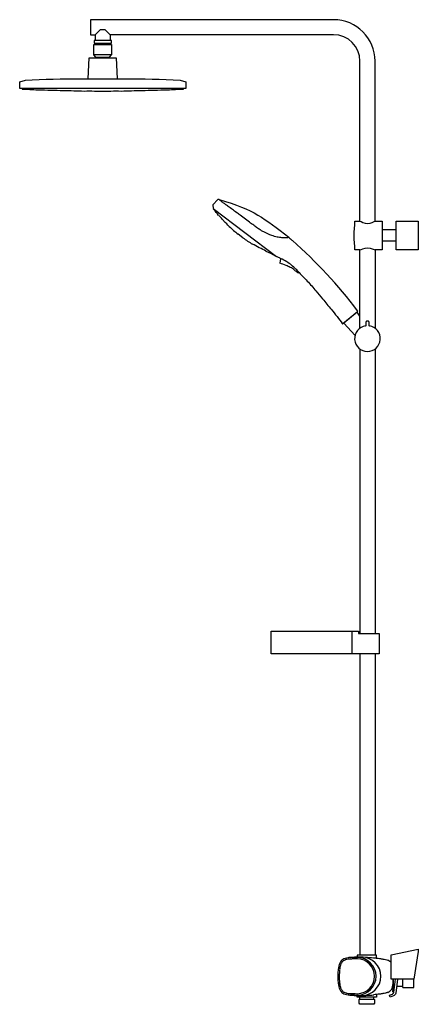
# Model space of a CAD drawing. Header units: millimetres. Extents: x -528 to 0, y -37 to 1267.
import ezdxf

# ---------------------------------------------------------------- set-up
doc = ezdxf.new("R2010")
doc.units = ezdxf.units.MM
doc.header["$MEASUREMENT"] = 0
doc.layers.add('PLANNING', color=1, linetype='Continuous')

# ---------------------------------------------------------------- blocks, each defined once
blk = doc.blocks.new('83830000_r')
at = {"layer": 'PLANNING'}
for p, q in [((-112.3, 1267.2), (-434.4, 1267.1)), ((-434.4, 1267.1), (-434.4, 1247.1)), ((-428.3, 1247.1), (-421.3, 1254.2)), ((-421.3, 1254.2), (-415.3, 1254.2)), ((-415.3, 1254.2), (-408.3, 1247.1)), ((-434.4, 1247.1), (-428.3, 1247.1)), ((-406.8, 1239.8), (-429.8, 1239.8)), ((-429.8, 1239.8), (-429.8, 1236.2)), ((-428.3, 1247.1), (-428.3, 1239.8)), ((-112.3, 1247.2), (-408.3, 1247.1)), ((-408.3, 1247.1), (-408.3, 1239.8)), ((-406.8, 1236.2), (-406.8, 1239.8)), ((-430.2, 1220.6), (-430.2, 1234.2)), ((-430.2, 1234.2), (-406.4, 1234.2)), ((-429.8, 1236.2), (-406.8, 1236.2)), ((-427.7, 1234.2), (-427.7, 1236.2)), ((-409, 1234.2), (-409, 1236.2)), ((-406.4, 1234.2), (-406.4, 1220.6)), ((-437.4, 1189), (-436, 1216.5)), ((-436, 1216.5), (-400.6, 1216.5)), ((-427.3, 1217.7), (-430.2, 1220.6)), ((-406.4, 1220.6), (-430.2, 1220.6)), ((-427.3, 1217.7), (-409.3, 1217.7)), ((-427.3, 1216.5), (-427.3, 1217.7)), ((-409.3, 1217.7), (-406.4, 1220.6)), ((-409.3, 1216.5), (-409.3, 1217.7)), ((-400.6, 1216.5), (-399.2, 1189)), ((-77.3, 1000.2), (-77.3, 1212.2)), ((-57.3, 1000.2), (-57.3, 1212.2)), ((-265.7, 1028.9), (-272.3, 1021.9)), ((-272.3, 1021.9), (-272.1, 1016.9)), ((-264.3, 1029.1), (-265.7, 1028.9)), ((-264, 1028.9), (-264, 1029)), ((-272.1, 1016.9), (-188.1, 953.5)), ((-271.7, 1016.5), (-271.7, 1016.6)), ((-271.7, 1016.5), (-271.1, 1015.8)), ((-271.7, 1016.5), (-271.7, 1016.5)), ((-250.6, 993.1), (-250.6, 993.1)), ((-84.3, 1000.2), (-77.3, 1000.2)), ((-57.3, 1000.2), (-47.7, 1000.2)), ((-47.7, 1000.2), (-47.7, 962.2)), ((-29.4, 962.2), (-29.4, 1000.2)), ((-29.4, 1000.2), (0, 1000.2)), ((0, 1000.2), (0, 962.2)), ((-232.5, 978.4), (-238.9, 983.2)), ((-171.4, 979), (-171.7, 978.5)), ((-170.6, 977.9), (-171.4, 978.5)), ((-29.4, 988.7), (-47.7, 988.7)), ((-170.5, 977.8), (-170.6, 977.9)), ((-29.4, 973.7), (-47.7, 973.7)), ((-189.1, 954.3), (-189.2, 954.2)), ((-77.3, 962.2), (-84.3, 962.2)), ((-77.3, 858.5), (-77.3, 962.2)), ((-57.3, 962.2), (-57.3, 858.4)), ((-47.7, 962.2), (-57.3, 962.2)), ((0, 962.2), (-29.4, 962.2)), ((-184.2, 951.6), (-184.2, 951.6)), ((-182.8, 950.4), (-183.5, 944.8)), ((-182.6, 950.7), (-182.8, 950.4)), ((-159.7, 932.5), (-158.2, 931.9)), ((-158.2, 931.9), (-158, 932.1)), ((-81.2, 879.8), (-98.8, 865)), ((-90.2, 872.7), (-80.5, 880.8)), ((-77.3, 874.6), (-81.2, 879.8)), ((-99.9, 864.6), (-90.2, 872.7)), ((-98.8, 865), (-83.8, 848.9)), ((-69.3, 862.2), (-69.2, 867.1)), ((-65.5, 867.1), (-65.4, 862.2)), ((-77.3, 830.9), (-77.3, 454.2)), ((-57.3, 831), (-57.3, 454.2)), ((-194.8, 427), (-194.8, 457)), ((-194.8, 457), (-87.6, 457)), ((-87.6, 427), (-87.6, 457)), ((-87.6, 457), (-79.3, 457)), ((-79.3, 457), (-79.3, 454.2)), ((-79.3, 454.2), (-51.7, 454.2)), ((-51.7, 454.2), (-51.7, 427)), ((-51.7, 427), (-194.8, 427)), ((-77.3, 427), (-77.3, 28.1)), ((-57.3, 427), (-57.3, 28.1)), ((-55.4, 28.1), (-81.1, 28.1)), ((-81.1, 28.1), (-81.1, 25.6)), ((-55.4, 24.1), (-55.4, 28.1)), ((-89.7, 24.9), (-84.5, 25.2)), ((-87.7, 25), (-81.1, 25.6)), ((-33.8, -4), (-33.8, -10.9)), ((-28.8, -13), (-21, -13)), ((-84.5, -25.2), (-89.7, -24.9)), ((-81.6, -23), (-80.8, -23)), ((-81.1, -27.6), (-81.1, -25.5)), ((-55.4, -24.1), (-55.4, -27.6)), ((-55.4, -27.6), (-81.1, -27.6)), ((-78.5, -30.8), (-77.4, -30.1)), ((-78.5, -35.6), (-78.5, -30.9)), ((-77.5, -37.1), (-78.5, -35.6)), ((-59.1, -37.1), (-77.5, -37.1)), ((-77.4, -30.1), (-77.4, -27.6)), ((-77.4, -30.1), (-59.1, -30.1)), ((-59.1, -30.1), (-59.1, -27.6)), ((-59.1, -30.1), (-58.1, -30.8)), ((-58.1, -35.6), (-59.1, -37.1)), ((-58.1, -30.9), (-58.1, -35.6))]:
    blk.add_line(p, q, dxfattribs=at)
for points in [[(-308.3, 1185), (-308.3, 1176.2), (-528.3, 1176.2), (-528.3, 1185), (-520.8, 1187.2, -0.012325), (-446.9, 1189), (-389.7, 1189, -0.012325), (-315.8, 1187.2), (-308.3, 1185)], [(-525.2, 1176.2), (-525.2, 1175.3, -0.023261), (-504.3, 1174.1, -0.022631), (-486.4, 1173.7, -0.026032), (-470.7, 1173.3, -0.028945), (-456.7, 1173, -0.043614), (-442.9, 1172.7, -0.043084), (-429, 1172.5), (-407.6, 1172.5, -0.043084), (-393.7, 1172.7, -0.043614), (-379.9, 1173, -0.028945), (-365.9, 1173.3, -0.026032), (-350.2, 1173.7, -0.022631), (-332.3, 1174.1, -0.023242), (-311.4, 1175.3), (-311.4, 1176.2)], [(-27.6, -4), (-30, -22.3, -0.282111), (-32.9, -25.9), (-37.4, -27.5), (-38.3, -25), (-34.2, -23.5, 0.282111), (-32.6, -21.5), (-30.3, -4)]]:
    blk.add_lwpolyline(points, format="xyb", dxfattribs=at)
blk.add_lwpolyline([(-36, -4), (-36, 28.3), (0, 36), (0, 33), (-5.8, -4)], close=True, dxfattribs=at)
for points in [[(-32.5, -20.6), (-33.6, -20.5), (-32.9, -13)], [(-33.5, -4), (-33.5, -13), (-31.5, -13)], [(-21, -4), (-21, -14), (-20.4, -15), (-6, -15), (-6, -4)]]:
    blk.add_lwpolyline(points, dxfattribs=at)
for centre, radius, start, end in [((-112.3, 1212.2), 55, 0, 90), ((-112.3, 1212.2), 35, 0, 90), ((-347.3, 948.1), 101.9, 35.828, 41.6193), ((-297.7, 970.1), 50.1, 37.4092, 48.5383), ((-300.3, 951.3), 65, 40.0701, 49.0249), ((-117.3, 1137.6), 196.5, 227.3402, 231.7808), ((111.8, 981.2), 197.1, 174.467, 185.533), ((-118.2, 1136.3), 195, 234.1128, 238.5902), ((-246.4, 910.6), 65, 56.8734, 65.8304), ((-151.9, 996.5), 26.3, 224.8869, 227.6736), ((-124.9, 1026.2), 66.5, 227.6736, 230.8694), ((-592.1, 492.9), 642.6, 37.2281, 48.5624), ((-229, 918.3), 50.1, 57.3587, 68.4878), ((-265.2, 813.8), 159.6, 61.5481, 66.5933), ((-323.9, 676.3), 308.7, 63.0857, 63.8922), ((-217.1, 886.4), 73, 61.7694, 63.179), ((-565.2, -110), 1121.7, 69.6529, 70.1061), ((-206.5, 893.8), 61.7, 58.6279, 67.2265), ((-187.7, 907.9), 36, 59.845, 69.6529), ((-206.4, 894), 61.5, 44.18, 58.6279), ((-189.8, 902.1), 42.2, 52.4543, 61.4127), ((-100.9, 1022), 107.2, 233.8541, 236.6838), ((-208.6, 891.8), 64.7, 38.529, 44.18), ((-80.9, 881.3), 0.6, 309.9485, 37.2929), ((-100.3, 865.1), 0.6, 217.1203, 309.9485), ((-67.4, 844.7), 17, 98.2666, 81.7334), ((-69.9, 862.2), 0.6, 278.2666, 359.5), ((-68.6, 867.1), 0.6, 93.2933, 179.5), ((-67.4, 844.7), 23, 86.7067, 93.2933), ((-66.1, 867.1), 0.6, 0.5, 86.7067), ((-64.8, 862.2), 0.6, 180.5, 261.7334), ((-75.1, 6.5), 29.3, 166.5937, 170.8939), ((-81, 7.9), 23.2, 161.6094, 166.5937), ((-89.8, 10.8), 13.9, 154.1602, 161.6094), ((-92.1, 11.9), 11.4, 145.9657, 154.1104), ((-94.6, 13.6), 8.33, 135.6717, 145.8865), ((-94.5, 13.4), 8.55, 125.9359, 135.5855), ((-94.4, 13.3), 8.73, 116.0612, 125.8745), ((-92.7, 9.9), 12.5, 108.5554, 116.0392), ((-91.8, 7), 15.6, 101.8848, 108.5554), ((-89, -6.1), 28.9, 93.5865, 101.8848), ((-84.4, -80.2), 103.2, 90.9146, 93.5865), ((-82.6, -169.8), 192.9, 89.4864, 91.0233), ((-76.8, -129.2), 154.6, 89.3162, 92.8874), ((-80.9, 0.1), 24.9, 359.7558, 89.6056), ((-75, 0.1), 25.3, 359.7559, 89.6081), ((-44.6, 10.7), 11.3, 52.0093, 69.1162), ((-42.4, 13.6), 7.74, 36.0126, 52.0093), ((-43.5, 12.7), 9.16, 34.7998, 36.0126), ((-31.4, 0), 75.2, 173.0904, 186.9096), ((-33.5, 0.1), 71.3, 173.0018, 180.094), ((-29.5, 0.1), 75.4, 180.094, 186.8091), ((-41.5, 1.1), 63.3, 170.8939, 173.0018), ((-80.9, -0.1), 24.9, 270.3944, 0.2442), ((-75, -0.1), 25.3, 270.3919, 0.2441), ((-11.6, 3.1), 93.5, 187.3382, 188.7638), ((-79, -7.3), 25.3, 188.7638, 193.7463), ((-47.3, -10.9), 13.5, 338.7843, 359.9964), ((-77.5, -6.9), 26.8, 193.7463, 198.0482), ((-90.9, -11.3), 12.8, 198.0482, 206.1796), ((-91.3, -11.5), 12.3, 206.1796, 213.7419), ((-95.1, -14), 7.77, 213.7419, 224.6977), ((-94.1, -13), 9.09, 224.6977, 233.7791), ((-94.7, -13.8), 8.16, 233.7791, 244.284), ((-92.3, -8.8), 13.7, 244.284, 251.1208), ((-92.1, -8.3), 14.2, 251.1208, 258.4388), ((-88.7, 8.5), 31.4, 258.4388, 266.0901), ((-85.2, 60.1), 83.1, 266.0901, 269.4093), ((-80, 21), 46.6, 261.6586, 269.9064), ((-81.5, 411.7), 434.7, 269.4093, 269.9945), ((-76.8, 129.2), 154.6, 267.1126, 270.6838), ((-79.7, 197.1), 222.7, 269.9064, 272.5976), ((-76.7, 131.9), 157.4, 272.5976, 276.4033), ((-44.6, -10.7), 11.3, 290.8838, 307.9907), ((-43.2, -12.4), 9.15, 307.9907, 338.7843)]:
    blk.add_arc(centre, radius, start, end, dxfattribs=at)
for points, knots in [([(-180.7, 978.3), (-182.9, 978.5), (-187.4, 979.2), (-195.6, 981.6), (-202.4, 984.6), (-208.2, 987.9), (-212.1, 990.5), (-216.1, 993.3), (-219.5, 995.8), (-225.9, 1000.7), (-233, 1005.9), (-242.9, 1013.2), (-249.7, 1018.1), (-256, 1022.8), (-259.9, 1025.7), (-262.6, 1027.8), (-264.1, 1029), (-264.3, 1029.1)], [-21.169141, -21.169141, -21.169141, -21.169141, -14.747085, -7.491277, 4.392582, 7.490653, 12.584204, 18.582622, 22.02183, 25.369076, 42.652821, 48.394252, 62.454209, 67.59972, 72.113617, 77.045521, 77.799891, 77.799891, 77.799891, 77.799891]), ([(-171.4, 978.5), (-171.4, 978.5), (-171.4, 978.5), (-171.4, 978.5), (-171.5, 978.5), (-171.6, 978.5), (-172.2, 978.5), (-173.1, 978.4), (-174.8, 978.3), (-176.6, 978.2), (-178.4, 978.2), (-179.8, 978.2), (-180.4, 978.3), (-180.7, 978.3)], [-30.582861, -30.582861, -30.582861, -30.582861, -30.560478, -30.532712, -30.473334, -30.365157, -30.111303, -28.627138, -27.596528, -25.234432, -23.047012, -22.133691, -21.169141, -21.169141, -21.169141, -21.169141]), ([(-158, 932.1), (-156.2, 930.3), (-152.5, 926.7), (-144.9, 918.7), (-136.4, 908.9), (-125.9, 896.3), (-116.6, 885), (-107.9, 874.1), (-103, 867.8), (-100.7, 864.7)], [233.33846, 233.33846, 233.33846, 233.33846, 240.994215, 248.947868, 266.352728, 279.96283, 297.989635, 310.401916, 321.857495, 321.857495, 321.857495, 321.857495]), ([(-81.1, 25.6), (-73.9, 26.1), (-65, 25.2), (-55.1, 24.1), (-51, 23.6), (-47.2, 23), (-43.5, 22.3), (-41.4, 21.7), (-40.5, 21.3)], [-28.186211, -28.186211, -28.186211, -28.186211, -6.010823, -1.469061, 1.789795, 6.473322, 10.022988, 12.951436, 12.951436, 12.951436, 12.951436]), ([(-80.7, 25), (-82.3, 25), (-84.9, 25), (-89, 24.9), (-92.9, 24.7), (-96.8, 23.9), (-100, 22.5), (-102.5, 20.4), (-104.3, 17.5), (-105.5, 13.6), (-105.9, 10.7), (-106.1, 9.1)], [56.124495, 56.124495, 56.124495, 56.124495, 60.80308, 63.823442, 68.529095, 72.512044, 75.70388, 78.839175, 82.151144, 85.986979, 90.964633, 90.964633, 90.964633, 90.964633]), ([(-80.8, -23), (-68.3, -23), (-58.1, -12.7), (-58.1, 12.8), (-68.3, 22.9), (-80.8, 23)], [127.943834, 127.943834, 127.943834, 127.943834, 164.261153, 164.261153, 200.624459, 200.624459, 200.624459, 200.624459]), ([(-106.1, -9.1), (-105.9, -10.7), (-105.5, -13.6), (-104.3, -17.5), (-102.5, -20.4), (-100, -22.5), (-96.8, -23.9), (-92.9, -24.7), (-89, -24.9), (-84.9, -25), (-82.3, -25), (-80.7, -25)], [109.113066, 109.113066, 109.113066, 109.113066, 114.090719, 117.926555, 121.238524, 124.373819, 127.565655, 131.548604, 136.254258, 139.27462, 143.953204, 143.953204, 143.953204, 143.953204]), ([(-40.5, -21.3), (-40.9, -21.5), (-41.9, -21.8), (-43.9, -22.4), (-47.2, -23), (-52.5, -23.8), (-56.6, -24.2), (-59.2, -24.5)], [75.6402, 75.6402, 75.6402, 75.6402, 76.9511, 78.568647, 82.118313, 86.80184, 94.602458, 94.602458, 94.602458, 94.602458])]:
    blk.add_open_spline(points, degree=3, knots=knots, dxfattribs=at)
for points in [[(-264, 1029), (-217.4, 1015.6), (-204.3, 1004), (-171.4, 979)], [(-77.3, 1000.2), (-76.3, 1000.2), (-67.3, 994.4), (-58.3, 1000.2), (-57.3, 1000.2)], [(-77.3, 962.2), (-76.3, 962.2), (-67.3, 968), (-58.3, 962.2), (-57.3, 962.2)]]:
    blk.add_open_spline(points, degree=3, dxfattribs=at)

msp = doc.modelspace()

# ---------------------------------------------------------------- block references
msp.add_blockref('83830000_r', (0, 0))

doc.saveas('drawing.dxf')
